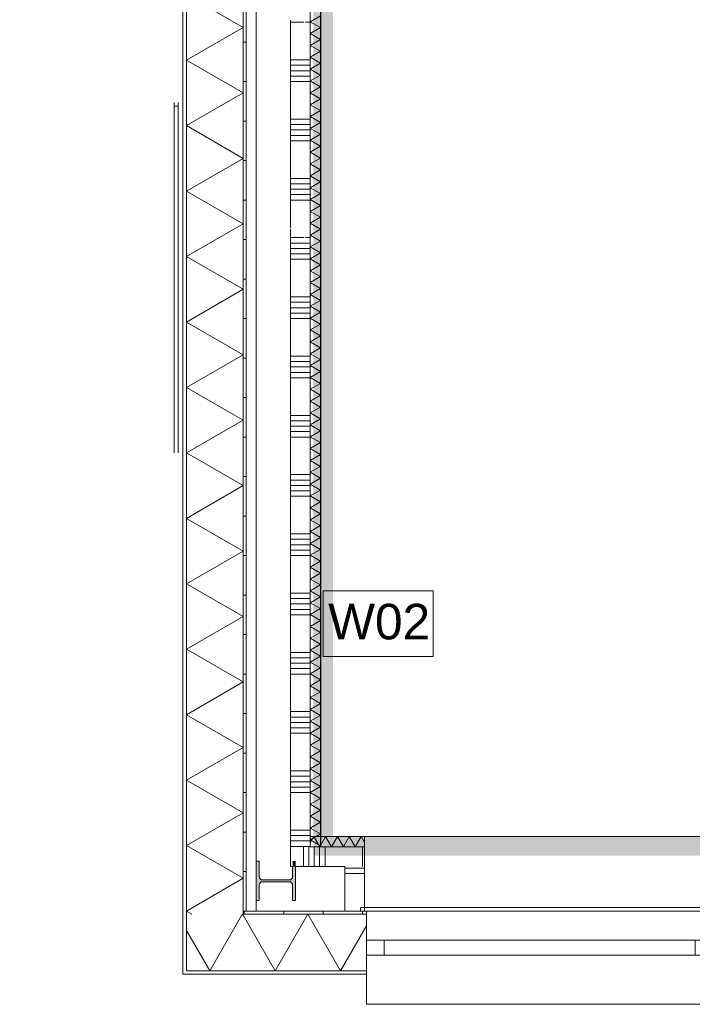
# Model space of a CAD drawing. Header units: millimetres. Extents: x -850 to 154668, y -80343 to 71019.
# Tile 19 of 147: x 28862 to 32271, y -472 to 4513. Entities that reach past the tile are written whole.
import ezdxf

# ---------------------------------------------------------------- set-up
doc = ezdxf.new("R2010")
doc.units = ezdxf.units.MM
doc.header["$MEASUREMENT"] = 0
for name, color, linetype in [('New_21 Buitenwanden', 7, 'Continuous'), ('New_21 Buitenwanden Deuren', 7, 'Continuous'), ('New_21 Buitenwanden Doorsnede-arcering', 7, 'Continuous'), ('New_21 Buitenwanden Laagscheidingslijnen', 7, 'Continuous'), ('New_21 Buitenwanden Ramen', 7, 'Continuous'), ('New_22 NC Binnenwanden', 7, 'Continuous'), ('New_22 NC Binnenwanden Doorsnede-arcering', 7, 'Continuous'), ('New_22 NC Binnenwanden Laagscheidingslijnen', 7, 'Continuous'), ('New_23 Vloeren', 7, 'Continuous'), ('New_41 Buitenwandafwerking cassettes Laagscheidingslijnen', 7, 'Continuous'), ('New_Info Wandafwerking aanduiding', 7, 'Continuous'), ('New_Info Wandafwerking aanduiding Doorsnede-arcering', 7, 'Continuous'), ('New_Z Ruimtefuncties Zone omranding', 7, 'Continuous'), ('S-COLS-____-OTLN.RVT S', 7, 'Continuous'), ('S-COLS-____-OTLN.RVT S Doorsnede-arcering', 7, 'Continuous')]:
    doc.layers.add(name, color=color, linetype=linetype)
doc.styles.add('GENERATED_STYLE_1', font='arial.ttf')
pattern_1 = [(90, (0, 0), (-200, 0), [])]

# ---------------------------------------------------------------- blocks, each defined once
blk = doc.blocks.new('Slab_1_1', base_point=(0, 17060))
at = {"layer": 'New_23 Vloeren', "color": 7, "linetype": 'Continuous', "lineweight": 0, "flags": 128}
blk.add_lwpolyline([(0, 17060), (25600, 17060), (25600, 17539.8), (30060, 17539.8), (30060, 0), (44257.3, 0), (99110, 0), (99110, 26125), (78570.2, 26125), (78570.2, 30220), (61804.1, 30220), (61804.1, 33195.8), (50070.2, 33195.8), (50070.2, 36555.1), (42600, 36555.1), (42600, 38994.9), (31200.9, 38994.9), (31200.9, 49880), (25600, 49880), (25600, 70460), (0, 70460)], close=True, dxfattribs=at)
blk = doc.blocks.new('*X122')
at = {"layer": 'New_22 NC Binnenwanden Doorsnede-arcering', "color": 254, "linetype": 'Continuous', "lineweight": 0, "true_color": 0xe9ebeb}
for p, q in [((30235, 4500), (30301.5, 4500)), ((30310, 4500), (30314.2, 4500)), ((30314.2, 4500), (30335, 4500)), ((30235, 4309.7), (30314.2, 4309.7)), ((30314.2, 4309.7), (30335, 4309.7)), ((30235, 4282.3), (30314.2, 4282.3)), ((30235, 4254.9), (30314.2, 4254.9)), ((30314.2, 4282.3), (30335, 4282.3)), ((30314.2, 4254.9), (30335, 4254.9)), ((30235, 4227.4), (30314.2, 4227.4)), ((30235, 4200), (30314.2, 4200)), ((30314.2, 4227.4), (30335, 4227.4)), ((30314.2, 4200), (30335, 4200)), ((30235, 4009.7), (30314.2, 4009.7)), ((30314.2, 4009.7), (30335, 4009.7)), ((30235, 3982.3), (30314.2, 3982.3)), ((30235, 3954.9), (30314.2, 3954.9)), ((30314.2, 3982.3), (30335, 3982.3)), ((30314.2, 3954.9), (30335, 3954.9)), ((30235, 3927.4), (30314.2, 3927.4)), ((30235, 3900), (30314.2, 3900)), ((30314.2, 3927.4), (30335, 3927.4)), ((30314.2, 3900), (30335, 3900)), ((30235, 3709.7), (30314.2, 3709.7)), ((30314.2, 3709.7), (30335, 3709.7)), ((30235, 3682.3), (30314.2, 3682.3)), ((30235, 3654.9), (30314.2, 3654.9)), ((30314.2, 3682.3), (30335, 3682.3)), ((30314.2, 3654.9), (30335, 3654.9)), ((30235, 3627.4), (30314.2, 3627.4)), ((30235, 3600), (30314.2, 3600)), ((30314.2, 3627.4), (30335, 3627.4)), ((30314.2, 3600), (30335, 3600)), ((30235, 3409.7), (30301.5, 3409.7)), ((30310, 3409.7), (30314.2, 3409.7)), ((30314.2, 3409.7), (30335, 3409.7)), ((30235, 3382.3), (30314.2, 3382.3)), ((30235, 3354.9), (30314.2, 3354.9)), ((30314.2, 3382.3), (30335, 3382.3)), ((30314.2, 3354.9), (30335, 3354.9)), ((30235, 3327.4), (30314.2, 3327.4)), ((30235, 3300), (30314.2, 3300)), ((30314.2, 3327.4), (30335, 3327.4)), ((30314.2, 3300), (30335, 3300)), ((30235, 3109.7), (30314.2, 3109.7)), ((30314.2, 3109.7), (30335, 3109.7)), ((30235, 3082.3), (30314.2, 3082.3)), ((30235, 3054.9), (30314.2, 3054.9)), ((30314.2, 3082.3), (30335, 3082.3)), ((30314.2, 3054.9), (30335, 3054.9)), ((30235, 3027.4), (30314.2, 3027.4)), ((30235, 3000), (30314.2, 3000)), ((30314.2, 3027.4), (30335, 3027.4)), ((30314.2, 3000), (30335, 3000)), ((30235, 2809.7), (30314.2, 2809.7)), ((30314.2, 2809.7), (30335, 2809.7)), ((30235, 2782.3), (30314.2, 2782.3)), ((30235, 2754.9), (30314.2, 2754.9)), ((30314.2, 2782.3), (30335, 2782.3)), ((30314.2, 2754.9), (30335, 2754.9)), ((30235, 2727.4), (30314.2, 2727.4)), ((30235, 2700), (30314.2, 2700)), ((30314.2, 2727.4), (30335, 2727.4)), ((30314.2, 2700), (30335, 2700)), ((30235, 2509.7), (30314.2, 2509.7)), ((30314.2, 2509.7), (30335, 2509.7)), ((30235, 2482.3), (30314.2, 2482.3)), ((30235, 2454.9), (30314.2, 2454.9)), ((30314.2, 2482.3), (30335, 2482.3)), ((30314.2, 2454.9), (30335, 2454.9)), ((30235, 2427.4), (30314.2, 2427.4)), ((30235, 2400), (30314.2, 2400)), ((30314.2, 2427.4), (30335, 2427.4)), ((30314.2, 2400), (30335, 2400)), ((30235, 2209.7), (30314.2, 2209.7)), ((30314.2, 2209.7), (30335, 2209.7)), ((30235, 2182.3), (30314.2, 2182.3)), ((30235, 2154.9), (30314.2, 2154.9)), ((30314.2, 2182.3), (30335, 2182.3)), ((30314.2, 2154.9), (30335, 2154.9)), ((30235, 2127.4), (30314.2, 2127.4)), ((30235, 2100), (30314.2, 2100)), ((30314.2, 2127.4), (30335, 2127.4)), ((30314.2, 2100), (30335, 2100)), ((30235, 1909.7), (30314.2, 1909.7)), ((30314.2, 1909.7), (30335, 1909.7)), ((30235, 1882.3), (30314.2, 1882.3)), ((30235, 1854.9), (30314.2, 1854.9)), ((30314.2, 1882.3), (30335, 1882.3)), ((30314.2, 1854.9), (30335, 1854.9)), ((30235, 1827.4), (30314.2, 1827.4)), ((30235, 1800), (30314.2, 1800)), ((30314.2, 1827.4), (30335, 1827.4)), ((30314.2, 1800), (30335, 1800)), ((30235, 1609.7), (30314.2, 1609.7)), ((30314.2, 1609.7), (30335, 1609.7)), ((30235, 1582.3), (30314.2, 1582.3)), ((30235, 1554.9), (30314.2, 1554.9)), ((30314.2, 1582.3), (30335, 1582.3)), ((30314.2, 1554.9), (30335, 1554.9)), ((30235, 1527.4), (30314.2, 1527.4)), ((30235, 1500), (30314.2, 1500)), ((30314.2, 1527.4), (30335, 1527.4)), ((30314.2, 1500), (30335, 1500)), ((30235, 1309.7), (30314.2, 1309.7)), ((30314.2, 1309.7), (30335, 1309.7)), ((30235, 1282.3), (30314.2, 1282.3)), ((30235, 1254.9), (30314.2, 1254.9)), ((30314.2, 1282.3), (30335, 1282.3)), ((30314.2, 1254.9), (30335, 1254.9)), ((30235, 1227.4), (30314.2, 1227.4)), ((30235, 1200), (30314.2, 1200)), ((30314.2, 1227.4), (30335, 1227.4)), ((30314.2, 1200), (30335, 1200)), ((30235, 1009.7), (30314.2, 1009.7)), ((30314.2, 1009.7), (30335, 1009.7)), ((30235, 982.3), (30314.2, 982.3)), ((30235, 954.9), (30314.2, 954.9)), ((30314.2, 982.3), (30335, 982.3)), ((30314.2, 954.9), (30335, 954.9)), ((30235, 927.4), (30314.2, 927.4)), ((30235, 900), (30314.2, 900)), ((30314.2, 927.4), (30335, 927.4)), ((30314.2, 900), (30335, 900)), ((30235, 709.7), (30314.2, 709.7)), ((30314.2, 709.7), (30335, 709.7)), ((30235, 682.3), (30314.2, 682.3)), ((30235, 654.9), (30314.2, 654.9)), ((30314.2, 682.3), (30335, 682.3)), ((30314.2, 654.9), (30335, 654.9)), ((30235, 627.4), (30314.2, 627.4)), ((30235, 600), (30314.2, 600)), ((30314.2, 627.4), (30335, 627.4)), ((30314.2, 600), (30335, 600)), ((30235, 409.7), (30314.2, 409.7)), ((30314.2, 409.7), (30335, 409.7)), ((30235, 382.3), (30314.2, 382.3)), ((30235, 354.9), (30314.2, 354.9)), ((30314.2, 382.3), (30335, 382.3)), ((30314.2, 354.9), (30335, 354.9)), ((30235, 327.4), (30314.2, 327.4)), ((30314.2, 327.4), (30335, 327.4))]:
    blk.add_line(p, q, dxfattribs=at)
blk = doc.blocks.new('Wall_21_1', base_point=(30335, 275))
at = {"layer": 'New_22 NC Binnenwanden', "color": 8, "linetype": 'Continuous', "lineweight": 0, "true_color": 0x778488, "flags": 128}
for points in [[(30335, 325), (30335, 17539.8)], [(30235, 4510.6), (30235, 3460.1)], [(30235, 3454.6), (30235, 325)]]:
    blk.add_lwpolyline(points, dxfattribs=at)
at = {"layer": 'New_22 NC Binnenwanden', "color": 8, "lineweight": 0, "true_color": 0x778488}
blk.add_blockref('*X122', (0, 0), dxfattribs=at)
blk = doc.blocks.new('*X393')
at = {"layer": 'New_22 NC Binnenwanden Doorsnede-arcering', "color": 254, "linetype": 'Continuous', "lineweight": 0, "true_color": 0xe9ebeb}
for p, q in [((30335, 346.8), (30352.5, 377)), ((30382.5, 325), (30352.5, 377)), ((30382.5, 325), (30412.5, 377)), ((30442.5, 325), (30412.5, 377)), ((30442.5, 325), (30472.5, 377)), ((30502.6, 325), (30472.5, 377)), ((30502.6, 325), (30532.6, 377)), ((30562.6, 325), (30532.6, 377)), ((30562.6, 325), (30592.6, 377)), ((30610, 346.9), (30592.6, 377))]:
    blk.add_line(p, q, dxfattribs=at)
blk = doc.blocks.new('Wall_96_1', base_point=(30335, 325))
at = {"layer": 'New_22 NC Binnenwanden', "color": 8, "linetype": 'Continuous', "lineweight": 0, "true_color": 0x778488, "flags": 128}
for points in [[(30610, 378), (30335, 378)], [(30335, 378), (30335, 325)], [(30610, 325), (30610, 378)], [(30335, 325), (30610, 325)]]:
    blk.add_lwpolyline(points, dxfattribs=at)
at = {"layer": 'New_22 NC Binnenwanden Laagscheidingslijnen', "color": 8, "linetype": 'Continuous', "lineweight": 0, "true_color": 0x778488}
blk.add_line((30610, 377), (30335, 377), dxfattribs=at)
at = {"layer": 'New_22 NC Binnenwanden', "color": 8, "lineweight": 0, "true_color": 0x778488}
blk.add_blockref('*X393', (0, 0), dxfattribs=at)
blk = doc.blocks.new('*X441')
at = {"layer": 'New_22 NC Binnenwanden Doorsnede-arcering', "color": 254, "linetype": 'Continuous', "lineweight": 0, "true_color": 0xe9ebeb}
for p, q in [((30327.4, 317.4), (30327.4, 225)), ((30300, 290), (30300, 225))]:
    blk.add_line(p, q, dxfattribs=at)
blk = doc.blocks.new('*X442')
at = {"layer": 'New_22 NC Binnenwanden Doorsnede-arcering', "color": 254, "linetype": 'Continuous', "lineweight": 0, "true_color": 0xe9ebeb}
for p, q in [((30354.9, 325), (30354.9, 225)), ((30382.3, 325), (30382.3, 225)), ((30409.7, 325), (30409.7, 225))]:
    blk.add_line(p, q, dxfattribs=at)
blk = doc.blocks.new('*X443')
at = {"layer": 'New_22 NC Binnenwanden Doorsnede-arcering', "color": 254, "linetype": 'Continuous', "lineweight": 0, "true_color": 0xe9ebeb}
blk.add_line((30600, 325), (30600, 315), dxfattribs=at)
blk = doc.blocks.new('*X444')
at = {"layer": 'New_22 NC Binnenwanden Doorsnede-arcering', "color": 254, "linetype": 'Continuous', "lineweight": 0, "true_color": 0xe9ebeb}
for p, q in [((30300, 325), (30300, 290)), ((30327.4, 325), (30327.4, 317.4))]:
    blk.add_line(p, q, dxfattribs=at)
blk = doc.blocks.new('*X445')
at = {"layer": 'New_22 NC Binnenwanden Doorsnede-arcering', "color": 254, "linetype": 'Continuous', "lineweight": 0, "true_color": 0xe9ebeb}
blk.add_line((30600, 315), (30600, 225), dxfattribs=at)
blk = doc.blocks.new('Wall_116_1', base_point=(30335, 275))
at = {"layer": 'New_22 NC Binnenwanden', "color": 8, "linetype": 'Continuous', "lineweight": 0, "true_color": 0x778488, "flags": 128}
for points in [[(30235, 225), (30235, 325)], [(30610, 325), (30335, 325)], [(30610, 325), (30610, 225)], [(30235, 225), (30245, 225)], [(30260.5, 225), (30510, 225)]]:
    blk.add_lwpolyline(points, dxfattribs=at)
at = {"layer": 'New_22 NC Binnenwanden', "color": 8, "lineweight": 0, "true_color": 0x778488}
for name in ['*X444', '*X441', '*X442', '*X443', '*X445']:
    blk.add_blockref(name, (0, 0), dxfattribs=at)
blk = doc.blocks.new('*X488')
at = {"layer": 'New_22 NC Binnenwanden Doorsnede-arcering', "color": 254, "linetype": 'Continuous', "lineweight": 0, "true_color": 0xe9ebeb}
for p, q in [((30610, 217.7), (30510, 217.7)), ((30610, 190.3), (30510, 190.3))]:
    blk.add_line(p, q, dxfattribs=at)
blk = doc.blocks.new('Wall_132_1', base_point=(30610, 0))
at = {"layer": 'New_22 NC Binnenwanden', "color": 8, "linetype": 'Continuous', "lineweight": 0, "true_color": 0x778488, "flags": 128}
for points in [[(30510, 225), (30510, 0)], [(30610, 0), (30610, 225)], [(30510, 0), (30610, 0)]]:
    blk.add_lwpolyline(points, dxfattribs=at)
at = {"layer": 'New_22 NC Binnenwanden', "color": 8, "lineweight": 0, "true_color": 0x778488}
blk.add_blockref('*X488', (0, 0), dxfattribs=at)
blk = doc.blocks.new('*X601')
at = {"layer": 'New_21 Buitenwanden Doorsnede-arcering', "linetype": 'Continuous', "lineweight": 0, "true_color": 0xe9ebeb}
blk.add_hatch(color=254, dxfattribs=at).paths.add_polyline_path([(29707.9, -302.1), (29707.8, -302.2), (29707.9, -302.2)])
blk = doc.blocks.new('*X602')
at = {"layer": 'New_21 Buitenwanden Doorsnede-arcering', "linetype": 'Continuous', "lineweight": 0, "true_color": 0xe9ebeb}
for points in [[(29707.9, -302.1), (29707.9, -302.2), (29850, -302.2), (29850, -302.1)], [(30150, -302.1), (30000, -302.1), (30000, -302.2), (30150, -302.2)], [(30450, -302.1), (30300, -302.1), (30300, -302.2), (30450, -302.2)], [(30600, -302.1), (30600, -302.2), (30620, -302.2), (30620, -302.1)]]:
    blk.add_hatch(color=254, dxfattribs=at).paths.add_polyline_path(points)
blk = doc.blocks.new('*X607')
at = {"layer": 'New_21 Buitenwanden Doorsnede-arcering', "linetype": 'Continuous', "lineweight": 0, "true_color": 0xe9ebeb}
for points in [[(30000, -15.1), (30150, -15.1), (30150, -15), (30000, -15)], [(30300, -15.1), (30450, -15.1), (30450, -15), (30300, -15)], [(30600, -15), (30600, -15.1), (30620, -15.1), (30620, -15)]]:
    blk.add_hatch(color=254, dxfattribs=at).paths.add_polyline_path(points)
blk = doc.blocks.new('*X611')
at = {"layer": 'New_21 Buitenwanden Doorsnede-arcering', "color": 254, "linetype": 'Continuous', "lineweight": 0, "true_color": 0xe9ebeb}
for p, q in [((29825.9, -302.1), (29987.1, -22.9)), ((29994.9, -20.8), (29992.8, -17.2)), ((29825.9, -302.1), (29782.7, -227.3))]:
    blk.add_line(p, q, dxfattribs=at)
blk = doc.blocks.new('*X612')
at = {"layer": 'New_21 Buitenwanden Doorsnede-arcering', "color": 254, "linetype": 'Continuous', "lineweight": 0, "true_color": 0xe9ebeb}
for p, q in [((30157.3, -302.1), (29994.9, -20.8)), ((30157.3, -302.1), (30323, -15.1)), ((30488.7, -302.1), (30323, -15.1)), ((30488.7, -302.1), (30620, -74.7))]:
    blk.add_line(p, q, dxfattribs=at)
blk = doc.blocks.new('R1 22_8')
at = {"layer": 'New_21 Buitenwanden Ramen', "color": 1, "linetype": 'Continuous', "lineweight": 0}
for p, q in [((-877.5, 96), (-877.5, 248)), ((-877.5, 248), (877.5, 248)), ((877.5, 248), (877.5, 96)), ((-877.5, 77.9), (-877.5, 0)), ((877.5, 77.9), (877.5, 0)), ((-877.5, 0), (-787.5, 0)), ((-877.5, 0), (-877.5, -76)), ((-877.5, 0), (-877.5, -76)), ((-787.5, 0), (-787.5, -76)), ((-787.5, 0), (787.5, 0)), ((787.5, -76), (787.5, 0)), ((787.5, 0), (877.5, 0)), ((877.5, 0), (877.5, -76)), ((877.5, 0), (877.5, -76)), ((-787.5, -76), (-877.5, -76)), ((-877.5, -76), (-877.5, -209.1)), ((-877.5, -76), (-877.5, -209.1)), ((787.5, -76), (-787.5, -76)), ((877.5, -76), (787.5, -76)), ((877.5, -76), (877.5, -209.1)), ((877.5, -76), (877.5, -209.1)), ((-952.5, -224.2), (-952.5, -242.2)), ((-952.5, -242.2), (907.5, -242.2)), ((-877.5, -224.2), (-907.5, -224.2)), ((-877.5, -224.2), (-907.5, -224.2)), ((-877.5, -209.1), (-877.5, -224.2)), ((-877.5, -209.1), (-877.5, -224.2)), ((877.5, -209.1), (877.5, -224.2)), ((877.5, -209.1), (877.5, -224.2)), ((877.5, -224.2), (907.5, -224.2)), ((877.5, -224.2), (907.5, -224.2)), ((907.5, -242.2), (907.5, -224.2))]:
    blk.add_line(p, q, dxfattribs=at)
at = {"layer": 'New_21 Buitenwanden Ramen', "color": 9, "linetype": 'Continuous', "lineweight": 0}
for p, q in [((-877.5, 96), (-877.5, 78)), ((-877.5, 78), (-877.5, 77.9)), ((877.5, 96), (877.5, 78)), ((877.5, 78), (877.5, 77.9)), ((-877.5, -224.2), (877.5, -224.2))]:
    blk.add_line(p, q, dxfattribs=at)
blk = doc.blocks.new('*X617')
at = {"layer": 'New_21 Buitenwanden Doorsnede-arcering', "linetype": 'Continuous', "lineweight": 0, "true_color": 0xe9ebeb}
blk.add_hatch(color=254, dxfattribs=at).paths.add_polyline_path([(29707.8, -302.1), (29707.8, -302.2), (29707.9, -302.1)])
blk = doc.blocks.new('*X619')
at = {"layer": 'New_21 Buitenwanden Doorsnede-arcering', "color": 254, "linetype": 'Continuous', "lineweight": 0, "true_color": 0xe9ebeb}
for p, q in [((29987.1, -22.9), (29991.6, -15.1)), ((29992.8, -17.2), (29991.6, -15.1)), ((29782.7, -227.3), (29707.9, -97.7))]:
    blk.add_line(p, q, dxfattribs=at)
blk = doc.blocks.new('Wall_150_1', base_point=(30010, 0))
at = {"layer": 'New_21 Buitenwanden Doorsnede-arcering', "linetype": 'Continuous', "lineweight": 0, "true_color": 0xe9ebeb}
h = blk.add_hatch(dxfattribs=at)
h.set_pattern_fill('930_Lijnen_vert_200_0001', color=254, style=0, pattern_type=2)
h.set_pattern_definition(pattern_1)
h.paths.add_polyline_path([(30010, 0), (29995, -15), (30010, -15)])
h = blk.add_hatch(dxfattribs=at)
h.set_pattern_fill('930_Lijnen_vert_200_0001', color=254, style=0, pattern_type=2)
h.set_pattern_definition(pattern_1)
h.paths.add_polyline_path([(29995, 0), (29995, -15), (30010, 0)])
h = blk.add_hatch(dxfattribs=at)
h.set_pattern_fill('930_Lijnen_vert_200_0001', color=254, style=0, pattern_type=2)
h.set_pattern_definition(pattern_1)
h.paths.add_polyline_path([(30620, 0), (30010, 0), (30010, -15), (30620, -15)])
at = {"layer": 'New_21 Buitenwanden', "color": 8, "linetype": 'Continuous', "lineweight": 0, "true_color": 0x778488}
for p, q in [((30620, 0), (30590, 0)), ((30620, -15.1), (30620, 0)), ((30620, -148.2), (30620, -15.1)), ((30620, -224.2), (30620, -148.2)), ((30620, -302.1), (30620, -224.2)), ((30620, -302.2), (30620, -302.1)), ((30620, -320.2), (30620, -302.2))]:
    blk.add_line(p, q, dxfattribs=at)
at = {"layer": 'New_21 Buitenwanden', "color": 8, "linetype": 'Continuous', "lineweight": 0, "true_color": 0x778488, "flags": 128}
for points in [[(30620, 0), (30010, 0)], [(29689.8, -320.2), (29689.8, -302.2)], [(29689.8, -320.2), (30620, -320.2)]]:
    blk.add_lwpolyline(points, dxfattribs=at)
at = {"layer": 'New_21 Buitenwanden Laagscheidingslijnen', "color": 8, "linetype": 'Continuous', "lineweight": 0, "true_color": 0x778488}
for p, q in [((29707.9, -15.1), (29707.9, -302.1)), ((29994.9, -15), (29994.9, -15.1)), ((30620, -15.1), (29994.9, -15.1)), ((29995, 0), (29995, -15)), ((30620, -15), (29995, -15)), ((29707.8, -302.1), (29707.8, -302.2)), ((29707.8, -302.2), (29707.9, -302.2)), ((29707.9, -302.1), (29994.9, -302.1)), ((29707.9, -302.2), (30620, -302.2)), ((29994.9, -302.1), (30620, -302.1))]:
    blk.add_line(p, q, dxfattribs=at)
at = {"layer": 'New_21 Buitenwanden', "color": 8, "lineweight": 0, "true_color": 0x778488}
for name in ['*X619', '*X611', '*X612', '*X607', '*X601', '*X617', '*X602']:
    blk.add_blockref(name, (0, 0), dxfattribs=at)
at = {"layer": 'New_21 Buitenwanden Ramen', "color": 1, "linetype": 'Continuous', "lineweight": 0, "zscale": 1000, "rotation": 180}
blk.add_blockref('R1 22_8', (31497.5, -224.2), dxfattribs=at)
blk = doc.blocks.new('*X629')
at = {"layer": 'New_21 Buitenwanden Doorsnede-arcering', "linetype": 'Continuous', "lineweight": 0, "true_color": 0xe9ebeb}
for points in [[(29707.8, 4348.5), (29707.9, 4348.5), (29707.9, 4498.5), (29707.8, 4498.5)], [(29707.8, 4048.5), (29707.9, 4048.5), (29707.9, 4198.5), (29707.8, 4198.5)], [(29707.8, 3748.5), (29707.9, 3748.5), (29707.9, 3898.5), (29707.8, 3898.5)], [(29707.8, 3448.5), (29707.9, 3448.5), (29707.9, 3598.5), (29707.8, 3598.5)], [(29707.8, 3148.5), (29707.9, 3148.5), (29707.9, 3298.5), (29707.8, 3298.5)], [(29707.8, 2848.5), (29707.9, 2848.5), (29707.9, 2998.5), (29707.8, 2998.5)], [(29707.8, 2548.5), (29707.9, 2548.5), (29707.9, 2698.5), (29707.8, 2698.5)], [(29707.8, 2248.5), (29707.9, 2248.5), (29707.9, 2398.5), (29707.8, 2398.5)], [(29707.8, 1948.5), (29707.9, 1948.5), (29707.9, 2098.5), (29707.8, 2098.5)], [(29707.8, 1648.5), (29707.9, 1648.5), (29707.9, 1798.5), (29707.8, 1798.5)], [(29707.8, 1348.5), (29707.9, 1348.5), (29707.9, 1498.5), (29707.8, 1498.5)], [(29707.8, 1048.5), (29707.9, 1048.5), (29707.9, 1198.5), (29707.8, 1198.5)], [(29707.8, 748.5), (29707.9, 748.5), (29707.9, 898.5), (29707.8, 898.5)], [(29707.8, 448.5), (29707.9, 448.5), (29707.9, 598.5), (29707.8, 598.5)], [(29707.8, 148.5), (29707.9, 148.5), (29707.9, 298.5), (29707.8, 298.5)], [(29707.8, -151.5), (29707.9, -151.5), (29707.9, -1.5), (29707.8, -1.5)], [(29707.9, -301.5), (29707.8, -301.5), (29707.8, -302.1), (29707.9, -302.1)]]:
    blk.add_hatch(color=254, dxfattribs=at).paths.add_polyline_path(points)
blk = doc.blocks.new('*X630')
at = {"layer": 'New_21 Buitenwanden Doorsnede-arcering', "linetype": 'Continuous', "lineweight": 0, "true_color": 0xe9ebeb}
for points in [[(29994.9, 4348.5), (29995, 4348.5), (29995, 4498.5), (29994.9, 4498.5)], [(29994.9, 4048.5), (29995, 4048.5), (29995, 4198.5), (29994.9, 4198.5)], [(29994.9, 3748.5), (29995, 3748.5), (29995, 3898.5), (29994.9, 3898.5)], [(29994.9, 3448.5), (29995, 3448.5), (29995, 3598.5), (29994.9, 3598.5)], [(29994.9, 3148.5), (29995, 3148.5), (29995, 3298.5), (29994.9, 3298.5)], [(29994.9, 2848.5), (29995, 2848.5), (29995, 2998.5), (29994.9, 2998.5)], [(29994.9, 2548.5), (29995, 2548.5), (29995, 2698.5), (29994.9, 2698.5)], [(29994.9, 2248.5), (29995, 2248.5), (29995, 2398.5), (29994.9, 2398.5)], [(29994.9, 1948.5), (29995, 1948.5), (29995, 2098.5), (29994.9, 2098.5)], [(29994.9, 1648.5), (29995, 1648.5), (29995, 1798.5), (29994.9, 1798.5)], [(29994.9, 1348.5), (29995, 1348.5), (29995, 1498.5), (29994.9, 1498.5)], [(29994.9, 1048.5), (29995, 1048.5), (29995, 1198.5), (29994.9, 1198.5)], [(29994.9, 748.5), (29995, 748.5), (29995, 898.5), (29994.9, 898.5)], [(29994.9, 448.5), (29995, 448.5), (29995, 598.5), (29994.9, 598.5)], [(29994.9, 148.5), (29995, 148.5), (29995, 298.5), (29994.9, 298.5)], [(29995, -1.5), (29994.9, -1.5), (29994.9, -15), (29995, -15)]]:
    blk.add_hatch(color=254, dxfattribs=at).paths.add_polyline_path(points)
blk = doc.blocks.new('*X631')
at = {"layer": 'New_21 Buitenwanden Doorsnede-arcering', "color": 254, "linetype": 'Continuous', "lineweight": 0, "true_color": 0xe9ebeb}
for p, q in [((29707.9, 4639.6), (29994.9, 4473.9)), ((29707.9, 4308.2), (29994.9, 4473.9)), ((29707.9, 4308.2), (29994.9, 4142.5)), ((29707.9, 3976.8), (29994.9, 4142.5)), ((29707.9, 3976.8), (29994.9, 3811.1)), ((29707.9, 3645.4), (29994.9, 3811.1)), ((29707.9, 3645.4), (29994.9, 3479.7)), ((29707.9, 3314), (29994.9, 3479.7)), ((29707.9, 3314), (29994.9, 3148.3)), ((29707.9, 2982.6), (29994.9, 3148.3)), ((29707.9, 2982.6), (29994.9, 2816.9)), ((29707.9, 2651.2), (29994.9, 2816.9)), ((29707.9, 2651.2), (29994.9, 2485.5)), ((29707.9, 2319.8), (29994.9, 2485.5)), ((29707.9, 2319.8), (29994.9, 2154.1)), ((29707.9, 1988.4), (29994.9, 2154.1)), ((29707.9, 1988.4), (29994.9, 1822.7)), ((29707.9, 1657), (29994.9, 1822.7)), ((29707.9, 1657), (29994.9, 1491.3)), ((29707.9, 1325.6), (29994.9, 1491.3)), ((29707.9, 1325.6), (29994.9, 1159.9)), ((29707.9, 994.2), (29994.9, 1159.9)), ((29707.9, 994.2), (29994.9, 828.5)), ((29707.9, 662.8), (29994.9, 828.5)), ((29707.9, 662.8), (29994.9, 497.1)), ((29707.9, 331.4), (29994.9, 497.1)), ((29707.9, 331.4), (29994.9, 165.7)), ((29707.9, 0), (29994.9, 165.7)), ((29707.9, 0), (29734.1, -15.1))]:
    blk.add_line(p, q, dxfattribs=at)
blk = doc.blocks.new('Wall_152_1', base_point=(30010, 17539.8))
at = {"layer": 'New_21 Buitenwanden Doorsnede-arcering', "linetype": 'Continuous', "lineweight": 0, "true_color": 0xe9ebeb}
h = blk.add_hatch(dxfattribs=at)
h.set_pattern_fill('930_Lijnen_vert_200_0001', color=254, style=0, pattern_type=2)
h.set_pattern_definition([(1e-14, (0, 0), (0, 200), [])])
h.paths.add_polyline_path([(30010, 0), (30010, 17539.8), (29995, 17539.8), (29995, 0)])
at = {"layer": 'New_21 Buitenwanden', "color": 8, "linetype": 'Continuous', "lineweight": 0, "true_color": 0x778488, "flags": 128}
for points in [[(29689.8, 17539.8), (29689.8, -302.2)], [(30010, 0), (30010, 17539.8)]]:
    blk.add_lwpolyline(points, dxfattribs=at)
at = {"layer": 'New_21 Buitenwanden Laagscheidingslijnen', "color": 8, "linetype": 'Continuous', "lineweight": 0, "true_color": 0x778488}
for p, q in [((29707.8, 17539.8), (29707.8, -302.1)), ((29707.9, 17539.8), (29707.9, -15.1)), ((29994.9, -15), (29994.9, 17539.8)), ((29995, 0), (29995, 17539.8)), ((29707.9, -15.1), (29707.9, -302.1)), ((29994.9, -15), (29994.9, -15.1)), ((29995, 0), (29995, -15)), ((29707.8, -302.1), (29707.8, -302.2))]:
    blk.add_line(p, q, dxfattribs=at)
at = {"layer": 'New_21 Buitenwanden', "color": 8, "lineweight": 0, "true_color": 0x778488}
for name in ['*X631', '*X629', '*X630']:
    blk.add_blockref(name, (0, 0), dxfattribs=at)
blk = doc.blocks.new('*X1134')
at = {"layer": 'New_22 NC Binnenwanden Doorsnede-arcering', "color": 254, "linetype": 'Continuous', "lineweight": 0, "true_color": 0xe9ebeb}
for p, q in [((30335, 4503.3), (30387, 4533.4)), ((30335, 4503.3), (30387, 4473.3)), ((30335, 4443.3), (30387, 4473.3)), ((30335, 4443.3), (30387, 4413.3)), ((30335, 4383.2), (30387, 4413.3)), ((30335, 4383.2), (30387, 4353.2)), ((30335, 4323.2), (30387, 4353.2)), ((30335, 4323.2), (30387, 4293.2)), ((30335, 4263.2), (30387, 4293.2)), ((30335, 4263.2), (30387, 4233.1)), ((30335, 4203.1), (30387, 4233.1)), ((30335, 4203.1), (30387, 4173.1)), ((30335, 4143.1), (30387, 4173.1)), ((30335, 4143.1), (30387, 4113)), ((30335, 4083), (30387, 4113)), ((30335, 4083), (30387, 4053)), ((30335, 4023), (30387, 4053)), ((30335, 4023), (30387, 3993)), ((30335, 3962.9), (30387, 3993)), ((30335, 3962.9), (30387, 3932.9)), ((30335, 3902.9), (30387, 3932.9)), ((30335, 3902.9), (30387, 3872.9)), ((30335, 3842.8), (30387, 3872.9)), ((30335, 3842.8), (30387, 3812.8)), ((30335, 3782.8), (30387, 3812.8)), ((30335, 3782.8), (30387, 3752.8)), ((30335, 3722.8), (30387, 3752.8)), ((30335, 3722.8), (30387, 3692.7)), ((30335, 3662.7), (30387, 3692.7)), ((30335, 3662.7), (30387, 3632.7)), ((30335, 3602.7), (30387, 3632.7)), ((30335, 3602.7), (30387, 3572.6)), ((30335, 3542.6), (30387, 3572.6)), ((30335, 3542.6), (30387, 3512.6)), ((30335, 3482.6), (30387, 3512.6)), ((30335, 3482.6), (30387, 3452.6)), ((30335, 3422.5), (30387, 3452.6)), ((30335, 3422.5), (30387, 3392.5)), ((30335, 3362.5), (30387, 3392.5)), ((30335, 3362.5), (30387, 3332.5)), ((30335, 3302.4), (30387, 3332.5)), ((30335, 3302.4), (30387, 3272.4)), ((30335, 3242.4), (30387, 3272.4)), ((30335, 3242.4), (30387, 3212.4)), ((30335, 3182.4), (30387, 3212.4)), ((30335, 3182.4), (30387, 3152.3)), ((30335, 3122.3), (30387, 3152.3)), ((30335, 3122.3), (30387, 3092.3)), ((30335, 3062.3), (30387, 3092.3)), ((30335, 3062.3), (30387, 3032.2)), ((30335, 3002.2), (30387, 3032.2)), ((30335, 3002.2), (30387, 2972.2)), ((30335, 2942.2), (30387, 2972.2)), ((30335, 2942.2), (30387, 2912.2)), ((30335, 2882.1), (30387, 2912.2)), ((30335, 2882.1), (30387, 2852.1)), ((30335, 2822.1), (30387, 2852.1)), ((30335, 2822.1), (30387, 2792.1)), ((30335, 2762), (30387, 2792.1)), ((30335, 2762), (30387, 2732)), ((30335, 2702), (30387, 2732)), ((30335, 2702), (30387, 2672)), ((30335, 2642), (30387, 2672)), ((30335, 2642), (30387, 2611.9)), ((30335, 2581.9), (30387, 2611.9)), ((30335, 2581.9), (30387, 2551.9)), ((30335, 2521.9), (30387, 2551.9)), ((30335, 2521.9), (30387, 2491.8)), ((30335, 2461.8), (30387, 2491.8)), ((30335, 2461.8), (30387, 2431.8)), ((30335, 2401.8), (30387, 2431.8)), ((30335, 2401.8), (30387, 2371.8)), ((30335, 2341.7), (30387, 2371.8)), ((30335, 2341.7), (30387, 2311.7)), ((30335, 2281.7), (30387, 2311.7)), ((30335, 2281.7), (30387, 2251.7)), ((30335, 2221.6), (30387, 2251.7)), ((30335, 2221.6), (30387, 2191.6)), ((30335, 2161.6), (30387, 2191.6)), ((30335, 2161.6), (30387, 2131.6)), ((30335, 2101.6), (30387, 2131.6)), ((30335, 2101.6), (30387, 2071.5)), ((30335, 2041.5), (30387, 2071.5)), ((30335, 2041.5), (30387, 2011.5)), ((30335, 1981.5), (30387, 2011.5)), ((30335, 1981.5), (30387, 1951.4)), ((30335, 1921.4), (30387, 1951.4)), ((30335, 1921.4), (30387, 1891.4)), ((30335, 1861.4), (30387, 1891.4)), ((30335, 1861.4), (30387, 1831.4)), ((30335, 1801.3), (30387, 1831.4)), ((30335, 1801.3), (30387, 1771.3)), ((30335, 1741.3), (30387, 1771.3)), ((30335, 1741.3), (30387, 1711.3)), ((30335, 1681.2), (30387, 1711.3)), ((30335, 1681.2), (30387, 1651.2)), ((30335, 1621.2), (30387, 1651.2)), ((30335, 1621.2), (30387, 1591.2)), ((30335, 1561.2), (30387, 1591.2)), ((30335, 1561.2), (30387, 1531.1)), ((30335, 1501.1), (30387, 1531.1)), ((30335, 1501.1), (30387, 1471.1)), ((30335, 1441.1), (30387, 1471.1)), ((30335, 1441.1), (30387, 1411)), ((30335, 1381), (30387, 1411)), ((30335, 1381), (30387, 1351)), ((30335, 1321), (30387, 1351)), ((30335, 1321), (30387, 1291)), ((30335, 1260.9), (30387, 1291)), ((30335, 1260.9), (30387, 1230.9)), ((30335, 1200.9), (30387, 1230.9)), ((30335, 1200.9), (30387, 1170.9)), ((30335, 1140.8), (30387, 1170.9)), ((30335, 1140.8), (30387, 1110.8)), ((30335, 1080.8), (30387, 1110.8)), ((30335, 1080.8), (30387, 1050.8)), ((30335, 1020.8), (30387, 1050.8)), ((30335, 1020.8), (30387, 990.7)), ((30335, 960.7), (30387, 990.7)), ((30335, 960.7), (30387, 930.7)), ((30335, 900.7), (30387, 930.7)), ((30335, 900.7), (30387, 870.6)), ((30335, 840.6), (30387, 870.6)), ((30335, 840.6), (30387, 810.6)), ((30335, 780.6), (30387, 810.6)), ((30335, 780.6), (30387, 750.6)), ((30335, 720.5), (30387, 750.6)), ((30335, 720.5), (30387, 690.5)), ((30335, 660.5), (30387, 690.5)), ((30335, 660.5), (30387, 630.5)), ((30335, 600.4), (30387, 630.5)), ((30335, 600.4), (30387, 570.4)), ((30335, 540.4), (30387, 570.4)), ((30335, 540.4), (30387, 510.4)), ((30335, 480.4), (30387, 510.4)), ((30335, 480.4), (30387, 450.3)), ((30335, 420.3), (30387, 450.3)), ((30335, 420.3), (30387, 390.3)), ((30335, 360.3), (30387, 390.3)), ((30335, 360.3), (30387, 330.2)), ((30377.9, 325), (30387, 330.2))]:
    blk.add_line(p, q, dxfattribs=at)
blk = doc.blocks.new('Wall_189_1', base_point=(30335, 22065))
at = {"layer": 'New_22 NC Binnenwanden', "color": 8, "linetype": 'Continuous', "lineweight": 0, "true_color": 0x778488, "flags": 128}
for points in [[(30335, 19151), (30335, 325)], [(30388, 325), (30388, 19151)], [(30335, 325), (30388, 325)]]:
    blk.add_lwpolyline(points, dxfattribs=at)
at = {"layer": 'New_22 NC Binnenwanden Laagscheidingslijnen', "color": 8, "linetype": 'Continuous', "lineweight": 0, "true_color": 0x778488}
blk.add_line((30387, 325), (30387, 19151), dxfattribs=at)
at = {"layer": 'New_22 NC Binnenwanden', "color": 8, "lineweight": 0, "true_color": 0x778488}
blk.add_blockref('*X1134', (0, 0), dxfattribs=at)
blk = doc.blocks.new('D rechthoekige opening 22_13')
at = {"layer": 'New_21 Buitenwanden Deuren', "color": 1, "linetype": 'Continuous', "lineweight": 0}
for p, q in [((-1049.9, 0), (-1049.9, 20)), ((1049.9, 20), (1049.9, 0))]:
    blk.add_line(p, q, dxfattribs=at)
blk = doc.blocks.new('Wall_219_1', base_point=(29664.8, 11784.9))
at = {"layer": 'New_21 Buitenwanden', "color": 8, "linetype": 'Continuous', "lineweight": 0, "true_color": 0x778488, "flags": 128}
for points in [[(29644.8, 4074.8), (29644.8, 2319.7)], [(29664.8, 2319.7), (29664.8, 4074.8)]]:
    blk.add_lwpolyline(points, dxfattribs=at)
at = {"layer": 'New_41 Buitenwandafwerking cassettes Laagscheidingslijnen', "color": 8, "linetype": 'Continuous', "lineweight": 0, "true_color": 0x778488}
for p, q in [((29644.8, 4094.8), (29644.8, 4074.8)), ((29664.8, 4074.8), (29664.8, 4094.8))]:
    blk.add_line(p, q, dxfattribs=at)
at = {"layer": 'New_21 Buitenwanden Deuren', "color": 1, "linetype": 'Continuous', "lineweight": 0, "zscale": 1000, "rotation": 270}
blk.add_blockref('D rechthoekige opening 22_13', (29644.8, 5124.7), dxfattribs=at)
blk = doc.blocks.new('Wall_308_1', base_point=(33377.3, 329.7))
at = {"layer": 'New_Info Wandafwerking aanduiding Doorsnede-arcering', "linetype": 'Continuous', "lineweight": 0, "true_color": 0x552178}
blk.add_hatch(color=187, dxfattribs=at).paths.add_polyline_path([(33377.3, 379.7), (30351.7, 379.7), (30351.7, 279.7), (33377.3, 279.7)])
blk = doc.blocks.new('Wall_309_1', base_point=(30351.7, 329.7))
at = {"layer": 'New_Info Wandafwerking aanduiding Doorsnede-arcering', "linetype": 'Continuous', "lineweight": 0, "true_color": 0x552178}
blk.add_hatch(color=187, dxfattribs=at).paths.add_polyline_path([(30351.7, 279.7), (30450.5, 279.7), (30351.7, 379.7)])
blk = doc.blocks.new('Wall_310_1', base_point=(30400.5, 329.7))
at = {"layer": 'New_Info Wandafwerking aanduiding Doorsnede-arcering', "linetype": 'Continuous', "lineweight": 0, "true_color": 0x552178}
blk.add_hatch(color=187, dxfattribs=at).paths.add_polyline_path([(30450.5, 379.7), (30450.5, 4221), (30350.5, 4221), (30350.5, 379.7)])
blk = doc.blocks.new('Wall_311_1', base_point=(30400.5, 4221))
at = {"layer": 'New_Info Wandafwerking aanduiding Doorsnede-arcering', "linetype": 'Continuous', "lineweight": 0, "true_color": 0x552178}
blk.add_hatch(color=187, dxfattribs=at).paths.add_polyline_path([(30450.5, 4221), (30450.5, 4608.4), (30350.5, 4608.4), (30350.5, 4221)])
blk = doc.blocks.new('Column_6_1', base_point=(30160.5, 153))
at = {"layer": 'S-COLS-____-OTLN.RVT S Doorsnede-arcering', "linetype": 'Continuous', "lineweight": 0, "true_color": 0x778488}
for points in [[(30075.5, 253), (30060.5, 253), (30060.5, 53), (30075.5, 53), (30075.5, 130.5, -0.414214), (30093.5, 148.5), (30227.5, 148.5, -0.414214), (30245.5, 130.5), (30245.5, 53), (30260.5, 53), (30260.5, 225), (30245.5, 225), (30245.5, 175.5, -0.414214), (30227.5, 157.5), (30093.5, 157.5, -0.414214), (30075.5, 175.5)], [(30245.5, 235.5), (30260.5, 250.5), (30260.5, 253), (30245.5, 253)], [(30245.5, 235.5), (30245.5, 225), (30260.5, 225), (30260.5, 250.5)]]:
    blk.add_hatch(color=8, dxfattribs=at).paths.add_polyline_path(points)
at = {"layer": 'S-COLS-____-OTLN.RVT S', "color": 9, "linetype": 'Continuous', "lineweight": 0, "flags": 128}
for points in [[(30075.5, 253), (30060.5, 253), (30060.5, 53), (30075.5, 53), (30075.5, 130.5, -0.414214), (30093.5, 148.5), (30227.5, 148.5, -0.414214), (30245.5, 130.5), (30245.5, 53), (30260.5, 53), (30260.5, 225)], [(30245.5, 225), (30245.5, 175.5, -0.414214), (30227.5, 157.5), (30093.5, 157.5, -0.414214), (30075.5, 175.5), (30075.5, 253)]]:
    blk.add_lwpolyline(points, format="xyb", dxfattribs=at)

msp = doc.modelspace()

# ---------------------------------------------------------------- linework, layer by layer
at = {"layer": 'New_Info Wandafwerking aanduiding', "color": 9, "linetype": 'Continuous', "lineweight": 0, "flags": 128}
msp.add_lwpolyline([(30400.5, 1622.2), (30957.3, 1622.2), (30957.3, 1289.4), (30400.5, 1289.4)], close=True, dxfattribs=at)
at = {"layer": 'New_Z Ruimtefuncties Zone omranding', "color": 122, "linetype": 'Continuous', "lineweight": 0, "true_color": 0x00d3a1, "flags": 128}
msp.add_lwpolyline([(30388, 378), (43872, 378), (43872, 22012), (30388, 22012), (30388, 17328)], close=True, dxfattribs=at)

# ---------------------------------------------------------------- block references
at = {"layer": 'New_21 Buitenwanden', "color": 8, "lineweight": 0, "true_color": 0x778488}
for name, p in [('Wall_152_1', (30010, 17539.8)), ('Wall_219_1', (29664.8, 11784.9)), ('Wall_150_1', (30010, 0))]:
    msp.add_blockref(name, p, dxfattribs=at)
at = {"layer": 'New_22 NC Binnenwanden', "color": 8, "lineweight": 0, "true_color": 0x778488}
for name, p in [('Wall_189_1', (30335, 22065)), ('Wall_21_1', (30335, 275)), ('Wall_96_1', (30335, 325)), ('Wall_116_1', (30335, 275)), ('Wall_132_1', (30610, 0))]:
    msp.add_blockref(name, p, dxfattribs=at)
at = {"layer": 'New_23 Vloeren', "color": 7, "linetype": 'Continuous', "lineweight": 0}
msp.add_blockref('Slab_1_1', (0, 17060), dxfattribs=at)
at = {"layer": 'New_Info Wandafwerking aanduiding', "color": 1, "lineweight": 0}
for name, p in [('Wall_311_1', (30400.5, 4221)), ('Wall_310_1', (30400.5, 329.7)), ('Wall_308_1', (33377.3, 329.7)), ('Wall_309_1', (30351.7, 329.7))]:
    msp.add_blockref(name, p, dxfattribs=at)
at = {"layer": 'S-COLS-____-OTLN.RVT S', "color": 3, "lineweight": 0}
msp.add_blockref('Column_6_1', (30160.5, 153), dxfattribs=at)

# ---------------------------------------------------------------- texts
at = {"layer": 'New_Info Wandafwerking aanduiding', "color": 2, "linetype": 'Continuous', "lineweight": 0, "insert": (30425.5, 1373.1), "char_height": 180, "attachment_point": 7, "style": 'GENERATED_STYLE_1'}
msp.add_mtext('\\A1;{\\pql;\\fArial|b0|i0|c0|p38;W02}', dxfattribs=at)

doc.saveas('drawing.dxf')
